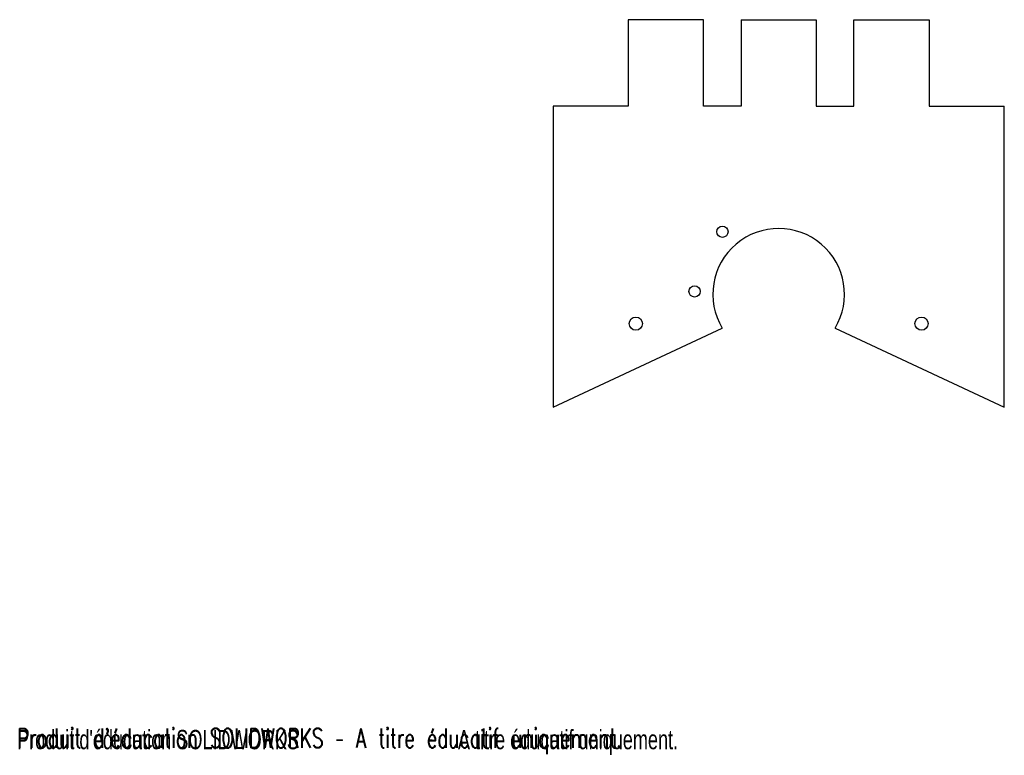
# Model space of a CAD drawing. Header units: millimetres. Extents: x 1 to 263, y 7 to 203.
import ezdxf

# ---------------------------------------------------------------- set-up
doc = ezdxf.new("R2010")
doc.units = ezdxf.units.MM
doc.layers.add('SLD-0', color=179, linetype='Continuous')
doc.styles.add('SLDTEXTSTYLE0', font='TXT', dxfattribs={"width": 0.7})
doc.styles.add('SLDTEXTSTYLE1', font='TXT', dxfattribs={"width": 0.441146, "bigfont": 'bigfont'})
doc.styles.add('SLDTEXTSTYLE2', font='TXT', dxfattribs={"width": 0.7, "bigfont": 'bigfont'})

msp = doc.modelspace()

# ---------------------------------------------------------------- linework, layer by layer
at = {"layer": 'SLD-0', "color": 7, "linetype": 'Continuous', "lineweight": 25}
for p, q in [((162.56, 202.75), (162.56, 179.75)), ((182.56, 202.75), (162.56, 202.75)), ((182.56, 179.75), (182.56, 202.75)), ((192.56, 202.75), (192.56, 179.75)), ((192.56, 202.75), (212.56, 202.75)), ((212.56, 202.75), (212.56, 179.75)), ((222.56, 179.75), (222.56, 202.75)), ((222.56, 202.75), (242.56, 202.75)), ((242.56, 202.75), (242.56, 179.75)), ((142.56, 179.75), (142.56, 99.75)), ((162.56, 179.75), (142.56, 179.75)), ((192.56, 179.75), (182.56, 179.75)), ((212.56, 179.75), (222.56, 179.75)), ((242.56, 179.75), (262.56, 179.75)), ((262.56, 99.75), (262.56, 179.75)), ((142.56, 99.75), (187.56, 120.73)), ((217.56, 120.73), (262.56, 99.75))]:
    msp.add_line(p, q, dxfattribs=at)
for centre, radius in [((187.59, 146.38), 1.5), ((180.2, 130.52), 1.5), ((164.56, 121.95), 1.75), ((240.56, 121.95), 1.75)]:
    msp.add_circle(centre, radius, dxfattribs=at)
msp.add_arc((202.56, 129.75), 17.5, 328.9905, 211.0095, dxfattribs=at)

# ---------------------------------------------------------------- texts
at = {"color": 7, "linetype": 'Continuous', "insert": (0, 14.33), "char_height": 5.1381, "attachment_point": 1, "style": 'SLDTEXTSTYLE2'}
msp.add_mtext("Produit d'éducation SOLIDWORKS – A titre éducatif uniquement.", dxfattribs=at)
at = {"layer": 'SLD-0', "color": 7, "attachment_point": 1}
for s, insert, char_height, style in [("Produit d'éducation SOLIDWORKS", (0, 13.95), 5.1381, 'SLDTEXTSTYLE0'), ('A titre éducatif uniquement.', (117.26, 13.95), 5.1381, 'SLDTEXTSTYLE0'), ('–', (109.26, 14.32), 5.14, 'SLDTEXTSTYLE1')]:
    msp.add_mtext(s, dxfattribs=dict(at, insert=insert, char_height=char_height, style=style))

doc.saveas('drawing.dxf')
